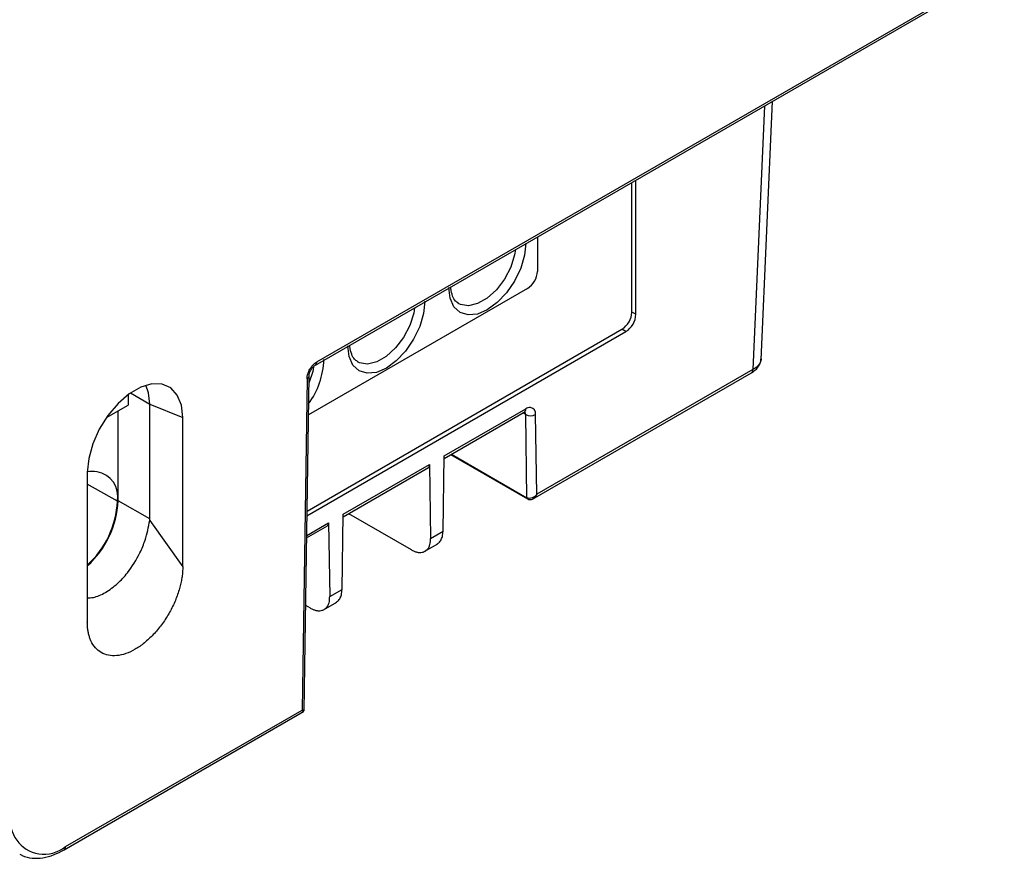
# Model space of a CAD drawing. Header units: inches. Extents: x -257 to -77, y 218 to 441.
# Tile 2 of 16: x -170 to -121, y 218 to 260. Entities that reach past the tile are written whole.
import ezdxf

# ---------------------------------------------------------------- set-up
doc = ezdxf.new("R2010")
doc.units = ezdxf.units.IN
doc.header["$MEASUREMENT"] = 0

# ---------------------------------------------------------------- blocks, each defined once
blk = doc.blocks.new('block 38')
at = {"color": 7, "lineweight": 25}
blk.add_open_spline([(-169.851, 218.62), (-169.811, 218.594), (-169.771, 218.568), (-169.728, 218.545), (-169.582, 218.468), (-169.411, 218.438), (-169.238, 218.425), (-169.064, 218.411), (-168.889, 218.415), (-168.709, 218.442), (-168.524, 218.468), (-168.336, 218.519), (-168.147, 218.594), (-167.982, 218.661), (-167.817, 218.747), (-167.651, 218.833)], degree=3, knots=[0, 0, 0, 0, 1, 1, 1, 2, 2, 2, 3, 3, 3, 4, 4, 4, 5, 5, 5, 5], dxfattribs=at)
blk = doc.blocks.new('block 46')
at = {"color": 7, "lineweight": 25}
blk.add_open_spline([(-155.446, 242.438), (-155.441, 242.489), (-155.435, 242.539), (-155.42, 242.592), (-155.412, 242.619), (-155.401, 242.646), (-155.389, 242.673), (-155.377, 242.7), (-155.364, 242.727), (-155.349, 242.752), (-155.334, 242.778), (-155.317, 242.803), (-155.3, 242.827), (-155.282, 242.85), (-155.264, 242.873), (-155.244, 242.892), (-155.206, 242.932), (-155.165, 242.961), (-155.124, 242.989)], degree=3, knots=[0, 0, 0, 0, 1, 1, 1, 2, 2, 2, 3, 3, 3, 4, 4, 4, 5, 5, 5, 6, 6, 6, 6], dxfattribs=at)
blk = doc.blocks.new('block 47')
at = {"color": 7, "lineweight": 25}
blk.add_lwpolyline([(-155.696, 225.76), (-155.446, 242.44)], dxfattribs=at)
blk = doc.blocks.new('block 48')
at = {"color": 7, "lineweight": 25}
blk.add_lwpolyline([(-155.127, 242.988), (-120.888, 262.753)], dxfattribs=at)
blk = doc.blocks.new('block 56')
at = {"color": 7, "lineweight": 25}
blk.add_lwpolyline([(-167.651, 218.833), (-155.721, 225.72)], dxfattribs=at)
blk = doc.blocks.new('block 67')
at = {"color": 7, "lineweight": 25}
blk.add_open_spline([(-153.034, 243.166), (-153.085, 243.196), (-153.135, 243.226), (-153.179, 243.273), (-153.236, 243.333), (-153.283, 243.419), (-153.323, 243.522), (-153.365, 243.632), (-153.399, 243.76), (-153.408, 243.913), (-153.409, 243.934), (-153.409, 243.957), (-153.41, 243.979)], degree=3, knots=[0, 0, 0, 0, 1, 1, 1, 2, 2, 2, 3, 3, 3, 4, 4, 4, 4], dxfattribs=at)
blk = doc.blocks.new('block 71')
at = {"color": 7, "lineweight": 25}
blk.add_open_spline([(-155.835, 225.676), (-155.818, 225.678), (-155.8, 225.68), (-155.784, 225.686), (-155.775, 225.689), (-155.767, 225.694), (-155.759, 225.699), (-155.751, 225.704), (-155.743, 225.71), (-155.737, 225.717), (-155.73, 225.724), (-155.724, 225.731), (-155.718, 225.739), (-155.713, 225.747), (-155.709, 225.755), (-155.705, 225.764), (-155.699, 225.78), (-155.697, 225.798), (-155.695, 225.815)], degree=3, knots=[0, 0, 0, 0, 1, 1, 1, 2, 2, 2, 3, 3, 3, 4, 4, 4, 5, 5, 5, 6, 6, 6, 6], dxfattribs=at)
blk = doc.blocks.new('block 72')
at = {"color": 7, "lineweight": 25}
blk.add_lwpolyline([(-155.567, 234.382), (-154.532, 234.98)], dxfattribs=at)
blk = doc.blocks.new('block 77')
at = {"color": 7, "lineweight": 25}
blk.add_open_spline([(-148.005, 246.069), (-148.056, 246.099), (-148.106, 246.13), (-148.15, 246.176), (-148.207, 246.236), (-148.255, 246.322), (-148.294, 246.425), (-148.336, 246.535), (-148.37, 246.663), (-148.379, 246.816), (-148.38, 246.838), (-148.381, 246.86), (-148.381, 246.882)], degree=3, knots=[0, 0, 0, 0, 1, 1, 1, 2, 2, 2, 3, 3, 3, 4, 4, 4, 4], dxfattribs=at)
blk = doc.blocks.new('block 78')
at = {"color": 7, "lineweight": 25}
blk.add_lwpolyline([(-153.748, 235.432), (-149.503, 237.883)], dxfattribs=at)
blk = doc.blocks.new('block 79')
at = {"color": 7, "lineweight": 25}
blk.add_lwpolyline([(-154.734, 230.793), (-154.068, 231.177)], dxfattribs=at)
blk = doc.blocks.new('block 80')
at = {"color": 7, "lineweight": 25}
blk.add_lwpolyline([(-148.719, 238.335), (-144.729, 240.639)], dxfattribs=at)
blk = doc.blocks.new('block 81')
at = {"color": 7, "lineweight": 25}
blk.add_lwpolyline([(-149.705, 233.696), (-149.039, 234.081)], dxfattribs=at)
blk = doc.blocks.new('block 82')
at = {"color": 7, "lineweight": 25}
blk.add_open_spline([(-144.729, 240.639), (-144.711, 240.647), (-144.693, 240.655), (-144.687, 240.658), (-144.683, 240.66), (-144.684, 240.659), (-144.685, 240.659)], degree=3, knots=[0, 0, 0, 0, 1, 1, 1, 2, 2, 2, 2], dxfattribs=at)
blk = doc.blocks.new('block 84')
at = {"color": 7, "lineweight": 25}
blk.add_lwpolyline([(-132.931, 243.249), (-132.36, 256.131)], dxfattribs=at)
blk = doc.blocks.new('block 86')
at = {"color": 7, "lineweight": 25}
blk.add_open_spline([(-144.568, 236.316), (-144.549, 236.306), (-144.53, 236.297), (-144.51, 236.291), (-144.489, 236.285), (-144.466, 236.282), (-144.443, 236.282), (-144.42, 236.282), (-144.396, 236.285), (-144.373, 236.291), (-144.349, 236.296), (-144.325, 236.304), (-144.303, 236.316), (-144.278, 236.329), (-144.256, 236.347), (-144.234, 236.365)], degree=3, knots=[0, 0, 0, 0, 1, 1, 1, 2, 2, 2, 3, 3, 3, 4, 4, 4, 5, 5, 5, 5], dxfattribs=at)
blk = doc.blocks.new('block 87')
at = {"color": 7, "lineweight": 25}
blk.add_lwpolyline([(-144.32, 236.302), (-133.411, 242.6)], dxfattribs=at)
blk = doc.blocks.new('block 88')
at = {"color": 7, "lineweight": 25}
blk.add_lwpolyline([(-148.393, 238.524), (-144.564, 236.313)], dxfattribs=at)
blk = doc.blocks.new('block 97')
at = {"color": 7, "lineweight": 25}
blk.add_open_spline([(-133.411, 242.6), (-133.34, 242.647), (-133.27, 242.693), (-133.21, 242.746), (-133.148, 242.801), (-133.097, 242.862), (-133.055, 242.927), (-133.012, 242.992), (-132.977, 243.06), (-132.959, 243.129), (-132.946, 243.177), (-132.942, 243.225), (-132.937, 243.273)], degree=3, knots=[0, 0, 0, 0, 1, 1, 1, 2, 2, 2, 3, 3, 3, 4, 4, 4, 4], dxfattribs=at)
blk = doc.blocks.new('block 162')
at = {"color": 7, "lineweight": 25}
blk.add_lwpolyline([(-161.738, 240.37), (-161.807, 240.986), (-162.01, 241.488), (-162.336, 241.844), (-162.764, 242.035), (-163.272, 242.05), (-163.828, 241.887), (-164.4, 241.556), (-164.957, 241.077), (-165.464, 240.477), (-165.893, 239.791), (-166.218, 239.059), (-166.421, 238.323), (-166.49, 237.627)], dxfattribs=at)
blk = doc.blocks.new('block 163')
at = {"color": 7, "lineweight": 25}
blk.add_lwpolyline([(-166.49, 237.627), (-166.49, 230.196)], dxfattribs=at)
blk = doc.blocks.new('block 164')
at = {"color": 7, "lineweight": 25}
blk.add_open_spline([(-161.738, 232.939), (-161.739, 232.899), (-161.739, 232.858), (-161.741, 232.817), (-161.742, 232.776), (-161.744, 232.735), (-161.747, 232.694), (-161.75, 232.652), (-161.754, 232.611), (-161.758, 232.569), (-161.763, 232.527), (-161.768, 232.484), (-161.774, 232.442), (-161.78, 232.399), (-161.787, 232.357), (-161.794, 232.314), (-161.801, 232.271), (-161.81, 232.227), (-161.819, 232.184), (-161.828, 232.14), (-161.837, 232.096), (-161.848, 232.053), (-161.858, 232.008), (-161.869, 231.964), (-161.881, 231.92), (-161.893, 231.875), (-161.906, 231.83), (-161.919, 231.785), (-161.979, 231.585), (-162.052, 231.383), (-162.138, 231.184), (-162.225, 230.985), (-162.324, 230.788), (-162.434, 230.597), (-162.544, 230.407), (-162.664, 230.223), (-162.794, 230.048), (-162.923, 229.874), (-163.061, 229.71), (-163.205, 229.558), (-163.349, 229.406), (-163.498, 229.267), (-163.65, 229.144), (-163.803, 229.021), (-163.958, 228.914), (-164.114, 228.824), (-164.27, 228.734), (-164.425, 228.662), (-164.577, 228.609), (-164.73, 228.556), (-164.88, 228.522), (-165.023, 228.508), (-165.167, 228.494), (-165.305, 228.499), (-165.434, 228.524), (-165.564, 228.549), (-165.684, 228.594), (-165.794, 228.658), (-165.904, 228.721), (-166.003, 228.803), (-166.09, 228.902), (-166.176, 229.002), (-166.25, 229.119), (-166.309, 229.251), (-166.333, 229.303), (-166.355, 229.359), (-166.374, 229.416), (-166.393, 229.473), (-166.41, 229.532), (-166.425, 229.594), (-166.439, 229.655), (-166.451, 229.718), (-166.461, 229.783), (-166.471, 229.848), (-166.478, 229.915), (-166.483, 229.984), (-166.487, 230.053), (-166.489, 230.125), (-166.49, 230.196)], degree=3, knots=[0, 0, 0, 0, 1, 1, 1, 2, 2, 2, 3, 3, 3, 4, 4, 4, 5, 5, 5, 6, 6, 6, 7, 7, 7, 8, 8, 8, 9, 9, 9, 10, 10, 10, 11, 11, 11, 12, 12, 12, 13, 13, 13, 14, 14, 14, 15, 15, 15, 16, 16, 16, 17, 17, 17, 18, 18, 18, 19, 19, 19, 20, 20, 20, 21, 21, 21, 22, 22, 22, 23, 23, 23, 24, 24, 24, 25, 25, 25, 26, 26, 26, 26], dxfattribs=at)
blk = doc.blocks.new('block 165')
at = {"color": 7, "lineweight": 25}
blk.add_lwpolyline([(-161.738, 232.939), (-161.738, 240.37)], dxfattribs=at)
blk = doc.blocks.new('block 166')
at = {"color": 7, "lineweight": 25}
blk.add_lwpolyline([(-155.054, 243.148), (-120.816, 262.914)], dxfattribs=at)
blk = doc.blocks.new('block 167')
at = {"color": 7, "lineweight": 25}
blk.add_open_spline([(-155.548, 242.302), (-155.548, 242.321), (-155.547, 242.34), (-155.545, 242.36), (-155.543, 242.379), (-155.541, 242.399), (-155.538, 242.419), (-155.534, 242.438), (-155.53, 242.458), (-155.525, 242.478), (-155.521, 242.499), (-155.515, 242.519), (-155.509, 242.539), (-155.496, 242.581), (-155.48, 242.623), (-155.462, 242.664), (-155.444, 242.705), (-155.424, 242.746), (-155.401, 242.785), (-155.378, 242.824), (-155.353, 242.861), (-155.327, 242.897), (-155.3, 242.933), (-155.271, 242.967), (-155.241, 242.998), (-155.212, 243.029), (-155.181, 243.058), (-155.15, 243.082), (-155.119, 243.107), (-155.086, 243.128), (-155.054, 243.148)], degree=3, knots=[0, 0, 0, 0, 1, 1, 1, 2, 2, 2, 3, 3, 3, 4, 4, 4, 5, 5, 5, 6, 6, 6, 7, 7, 7, 8, 8, 8, 9, 9, 9, 10, 10, 10, 10], dxfattribs=at)
blk = doc.blocks.new('block 168')
at = {"color": 7, "lineweight": 25}
blk.add_lwpolyline([(-155.548, 242.302), (-155.796, 225.795)], dxfattribs=at)
blk = doc.blocks.new('block 169')
at = {"color": 7, "lineweight": 25}
blk.add_lwpolyline([(-167.579, 218.993), (-155.796, 225.795)], dxfattribs=at)
blk = doc.blocks.new('block 170')
at = {"color": 7, "lineweight": 25}
blk.add_open_spline([(-170.301, 220.565), (-170.45, 219.649), (-169.828, 218.785), (-168.911, 218.637), (-168.436, 218.56), (-167.952, 218.689), (-167.579, 218.993)], degree=3, knots=[0, 0, 0, 0, 1, 1, 1, 2, 2, 2, 2], dxfattribs=at)
blk = doc.blocks.new('block 730')
at = {"color": 7, "lineweight": 25}
blk.add_lwpolyline([(-163.375, 241.045), (-161.738, 240.37)], dxfattribs=at)
blk = doc.blocks.new('block 731')
at = {"color": 7, "lineweight": 25}
blk.add_lwpolyline([(-163.375, 241.045), (-163.437, 241.601), (-163.579, 241.98)], dxfattribs=at)
blk = doc.blocks.new('block 785')
at = {"color": 7, "lineweight": 25}
blk.add_open_spline([(-166.49, 233.019), (-165.587, 233.84), (-165.046, 234.987), (-164.988, 236.207)], degree=3, dxfattribs=at)
blk = doc.blocks.new('block 786')
at = {"color": 7, "lineweight": 25}
blk.add_open_spline([(-164.988, 236.207), (-164.865, 236.892), (-165.322, 237.547), (-166.007, 237.669), (-166.167, 237.698), (-166.331, 237.695), (-166.49, 237.661)], degree=3, knots=[0, 0, 0, 0, 1, 1, 1, 2, 2, 2, 2], dxfattribs=at)
blk = doc.blocks.new('block 787')
at = {"color": 7, "lineweight": 25}
blk.add_lwpolyline([(-164.956, 236.226), (-164.956, 240.707)], dxfattribs=at)
blk = doc.blocks.new('block 788')
at = {"color": 7, "lineweight": 25}
blk.add_open_spline([(-166.49, 232.98), (-165.567, 233.815), (-165.015, 234.983), (-164.956, 236.226)], degree=3, dxfattribs=at)
blk = doc.blocks.new('block 794')
at = {"color": 7, "lineweight": 25}
blk.add_lwpolyline([(-163.384, 235.247), (-161.738, 232.939)], dxfattribs=at)
blk = doc.blocks.new('block 795')
at = {"color": 7, "lineweight": 25}
blk.add_open_spline([(-163.384, 235.247), (-163.378, 235.273), (-163.375, 235.3), (-163.375, 235.329)], degree=3, dxfattribs=at)
blk = doc.blocks.new('block 796')
at = {"color": 7, "lineweight": 25}
blk.add_lwpolyline([(-163.375, 235.329), (-163.375, 241.045)], dxfattribs=at)
blk = doc.blocks.new('block 805')
at = {"color": 7, "lineweight": 25}
blk.add_open_spline([(-166.49, 231.389), (-166.391, 231.391), (-166.292, 231.393), (-166.189, 231.412), (-165.998, 231.447), (-165.792, 231.54), (-165.588, 231.66), (-165.384, 231.781), (-165.181, 231.93), (-164.986, 232.107), (-164.815, 232.262), (-164.65, 232.44), (-164.496, 232.634), (-164.254, 232.938), (-164.038, 233.283), (-163.868, 233.638), (-163.768, 233.843), (-163.684, 234.053), (-163.615, 234.261), (-163.561, 234.424), (-163.516, 234.586), (-163.481, 234.74), (-163.441, 234.916), (-163.413, 235.082), (-163.384, 235.247)], degree=3, knots=[0, 0, 0, 0, 1, 1, 1, 2, 2, 2, 3, 3, 3, 4, 4, 4, 5, 5, 5, 6, 6, 6, 7, 7, 7, 8, 8, 8, 8], dxfattribs=at)
blk = doc.blocks.new('block 814')
at = {"color": 7, "lineweight": 25}
blk.add_lwpolyline([(-164.456, 241.516), (-164.456, 240.995)], dxfattribs=at)
blk = doc.blocks.new('block 815')
at = {"color": 7, "lineweight": 25}
blk.add_lwpolyline([(-165.541, 240.369), (-164.456, 240.995)], dxfattribs=at)
blk = doc.blocks.new('block 818')
at = {"color": 7, "lineweight": 25}
blk.add_lwpolyline([(-163.375, 235.329), (-164.956, 236.226)], dxfattribs=at)
blk = doc.blocks.new('block 898')
at = {"color": 7, "lineweight": 25}
blk.add_lwpolyline([(-149.675, 246.161), (-149.741, 245.549), (-149.933, 244.904), (-150.238, 244.268), (-150.636, 243.686), (-151.099, 243.197), (-151.596, 242.834), (-152.093, 242.623), (-152.557, 242.577), (-152.954, 242.7), (-153.26, 242.983), (-153.452, 243.407), (-153.517, 243.943)], dxfattribs=at)
blk = doc.blocks.new('block 899')
at = {"color": 7, "lineweight": 25}
blk.add_lwpolyline([(-144.646, 249.064), (-144.712, 248.453), (-144.904, 247.807), (-145.209, 247.171), (-145.607, 246.589), (-146.07, 246.1), (-146.567, 245.737), (-147.064, 245.526), (-147.528, 245.48), (-147.926, 245.603), (-148.231, 245.886), (-148.423, 246.31), (-148.488, 246.846)], dxfattribs=at)
blk = doc.blocks.new('block 900')
at = {"color": 7, "lineweight": 25}
blk.add_lwpolyline([(-155.55, 235.478), (-139.662, 244.65)], dxfattribs=at)
blk = doc.blocks.new('block 901')
at = {"color": 7, "lineweight": 25}
blk.add_open_spline([(-139.662, 244.65), (-139.366, 244.84), (-139.18, 245.162), (-139.164, 245.513)], degree=3, dxfattribs=at)
blk = doc.blocks.new('block 902')
at = {"color": 7, "lineweight": 25}
blk.add_lwpolyline([(-139.164, 245.513), (-139.164, 252.203)], dxfattribs=at)
blk = doc.blocks.new('block 903')
at = {"color": 7, "lineweight": 25}
blk.add_lwpolyline([(-144.071, 249.37), (-144.071, 247.653)], dxfattribs=at)
blk = doc.blocks.new('block 904')
at = {"color": 7, "lineweight": 25}
blk.add_open_spline([(-144.563, 246.802), (-144.27, 246.989), (-144.087, 247.306), (-144.071, 247.653)], degree=3, dxfattribs=at)
blk = doc.blocks.new('block 905')
at = {"color": 7, "lineweight": 25}
blk.add_lwpolyline([(-144.563, 246.802), (-155.475, 240.502)], dxfattribs=at)
blk = doc.blocks.new('block 906')
at = {"color": 7, "lineweight": 25}
blk.add_lwpolyline([(-133.338, 242.76), (-144.101, 236.547)], dxfattribs=at)
blk = doc.blocks.new('block 907')
at = {"color": 7, "lineweight": 25}
blk.add_lwpolyline([(-144.101, 236.547), (-144.161, 240.523)], dxfattribs=at)
blk = doc.blocks.new('block 908')
at = {"color": 7, "lineweight": 25}
blk.add_open_spline([(-144.161, 240.523), (-144.139, 240.69), (-144.255, 240.843), (-144.422, 240.866), (-144.506, 240.877), (-144.591, 240.853), (-144.656, 240.799)], degree=3, knots=[0, 0, 0, 0, 1, 1, 1, 2, 2, 2, 2], dxfattribs=at)
blk = doc.blocks.new('block 909')
at = {"color": 7, "lineweight": 25}
blk.add_lwpolyline([(-148.717, 238.455), (-144.656, 240.799)], dxfattribs=at)
blk = doc.blocks.new('block 910')
at = {"color": 7, "lineweight": 25}
blk.add_lwpolyline([(-148.773, 234.707), (-148.717, 238.455)], dxfattribs=at)
blk = doc.blocks.new('block 911')
at = {"color": 7, "lineweight": 25}
blk.add_lwpolyline([(-149.39, 234.351), (-148.773, 234.707)], dxfattribs=at)
blk = doc.blocks.new('block 912')
at = {"color": 7, "lineweight": 25}
blk.add_lwpolyline([(-149.446, 238.034), (-149.39, 234.351)], dxfattribs=at)
blk = doc.blocks.new('block 913')
at = {"color": 7, "lineweight": 25}
blk.add_lwpolyline([(-153.746, 235.552), (-149.446, 238.034)], dxfattribs=at)
blk = doc.blocks.new('block 914')
at = {"color": 7, "lineweight": 25}
blk.add_lwpolyline([(-153.802, 231.804), (-153.746, 235.552)], dxfattribs=at)
blk = doc.blocks.new('block 915')
at = {"color": 7, "lineweight": 25}
blk.add_lwpolyline([(-154.419, 231.448), (-153.802, 231.804)], dxfattribs=at)
blk = doc.blocks.new('block 916')
at = {"color": 7, "lineweight": 25}
blk.add_lwpolyline([(-154.475, 235.131), (-154.419, 231.448)], dxfattribs=at)
blk = doc.blocks.new('block 922')
at = {"color": 7, "lineweight": 25}
blk.add_lwpolyline([(-139.365, 245.625), (-139.365, 252.087)], dxfattribs=at)
blk = doc.blocks.new('block 923')
at = {"color": 7, "lineweight": 25}
blk.add_open_spline([(-139.86, 244.768), (-139.566, 244.957), (-139.381, 245.276), (-139.365, 245.625)], degree=3, dxfattribs=at)
blk = doc.blocks.new('block 924')
at = {"color": 7, "lineweight": 25}
blk.add_lwpolyline([(-155.547, 235.713), (-139.86, 244.768)], dxfattribs=at)
blk = doc.blocks.new('block 1000')
at = {"color": 7, "lineweight": 25}
blk.add_lwpolyline([(-139.662, 244.65), (-139.86, 244.768)], dxfattribs=at)
blk = doc.blocks.new('block 1013')
at = {"color": 7, "lineweight": 25}
blk.add_open_spline([(-154.475, 235.131), (-154.475, 235.118), (-154.475, 235.106), (-154.477, 235.094), (-154.478, 235.083), (-154.479, 235.072), (-154.482, 235.061), (-154.485, 235.051), (-154.488, 235.042), (-154.492, 235.033), (-154.495, 235.024), (-154.5, 235.016), (-154.505, 235.009), (-154.51, 235.001), (-154.516, 234.994), (-154.523, 234.988), (-154.53, 234.982), (-154.537, 234.978), (-154.545, 234.973)], degree=3, knots=[0, 0, 0, 0, 1, 1, 1, 2, 2, 2, 3, 3, 3, 4, 4, 4, 5, 5, 5, 6, 6, 6, 6], dxfattribs=at)
blk = doc.blocks.new('block 1062')
at = {"color": 7, "lineweight": 25}
blk.add_open_spline([(-155.392, 230.887), (-155.367, 230.872), (-155.341, 230.858), (-155.316, 230.846), (-155.292, 230.833), (-155.268, 230.822), (-155.244, 230.811), (-155.22, 230.801), (-155.197, 230.792), (-155.174, 230.784), (-155.151, 230.776), (-155.129, 230.77), (-155.107, 230.764), (-155.085, 230.758), (-155.064, 230.754), (-155.043, 230.75), (-155.022, 230.747), (-155.001, 230.745), (-154.981, 230.744), (-154.93, 230.741), (-154.881, 230.746), (-154.836, 230.757), (-154.786, 230.77), (-154.74, 230.789), (-154.697, 230.814), (-154.654, 230.839), (-154.614, 230.869), (-154.579, 230.906), (-154.546, 230.94), (-154.518, 230.979), (-154.495, 231.025), (-154.477, 231.06), (-154.462, 231.1), (-154.451, 231.142), (-154.439, 231.187), (-154.43, 231.234), (-154.426, 231.284), (-154.421, 231.337), (-154.42, 231.392), (-154.419, 231.448)], degree=3, knots=[0, 0, 0, 0, 1, 1, 1, 2, 2, 2, 3, 3, 3, 4, 4, 4, 5, 5, 5, 6, 6, 6, 7, 7, 7, 8, 8, 8, 9, 9, 9, 10, 10, 10, 11, 11, 11, 12, 12, 12, 13, 13, 13, 13], dxfattribs=at)
blk = doc.blocks.new('block 1063')
at = {"color": 7, "lineweight": 25}
blk.add_lwpolyline([(-155.617, 231.017), (-155.392, 230.887)], dxfattribs=at)
blk = doc.blocks.new('block 1086')
at = {"color": 7, "lineweight": 25}
blk.add_open_spline([(-149.446, 238.034), (-149.446, 238.022), (-149.447, 238.009), (-149.448, 237.997), (-149.449, 237.986), (-149.451, 237.975), (-149.453, 237.965), (-149.456, 237.954), (-149.459, 237.945), (-149.463, 237.936), (-149.467, 237.927), (-149.471, 237.919), (-149.476, 237.912), (-149.481, 237.904), (-149.487, 237.897), (-149.494, 237.892), (-149.501, 237.886), (-149.508, 237.881), (-149.516, 237.876)], degree=3, knots=[0, 0, 0, 0, 1, 1, 1, 2, 2, 2, 3, 3, 3, 4, 4, 4, 5, 5, 5, 6, 6, 6, 6], dxfattribs=at)
blk = doc.blocks.new('block 1089')
at = {"color": 7, "lineweight": 25}
blk.add_open_spline([(-154.108, 231.163), (-154.084, 231.175), (-154.061, 231.186), (-154.039, 231.201), (-153.991, 231.235), (-153.952, 231.285), (-153.919, 231.342), (-153.883, 231.401), (-153.854, 231.468), (-153.836, 231.543), (-153.816, 231.623), (-153.809, 231.714), (-153.802, 231.804)], degree=3, knots=[0, 0, 0, 0, 1, 1, 1, 2, 2, 2, 3, 3, 3, 4, 4, 4, 4], dxfattribs=at)
blk = doc.blocks.new('block 1090')
at = {"color": 7, "lineweight": 25}
blk.add_open_spline([(-150.363, 233.79), (-150.338, 233.776), (-150.312, 233.761), (-150.287, 233.749), (-150.263, 233.736), (-150.239, 233.725), (-150.215, 233.715), (-150.191, 233.705), (-150.168, 233.695), (-150.145, 233.687), (-150.122, 233.68), (-150.1, 233.673), (-150.078, 233.667), (-150.056, 233.662), (-150.035, 233.657), (-150.014, 233.654), (-149.993, 233.65), (-149.972, 233.648), (-149.952, 233.647), (-149.901, 233.644), (-149.852, 233.649), (-149.807, 233.661), (-149.757, 233.673), (-149.711, 233.693), (-149.668, 233.717), (-149.625, 233.742), (-149.585, 233.772), (-149.55, 233.809), (-149.517, 233.843), (-149.489, 233.882), (-149.466, 233.928), (-149.448, 233.964), (-149.433, 234.003), (-149.422, 234.046), (-149.41, 234.09), (-149.401, 234.137), (-149.397, 234.187), (-149.392, 234.24), (-149.391, 234.295), (-149.39, 234.351)], degree=3, knots=[0, 0, 0, 0, 1, 1, 1, 2, 2, 2, 3, 3, 3, 4, 4, 4, 5, 5, 5, 6, 6, 6, 7, 7, 7, 8, 8, 8, 9, 9, 9, 10, 10, 10, 11, 11, 11, 12, 12, 12, 13, 13, 13, 13], dxfattribs=at)
blk = doc.blocks.new('block 1091')
at = {"color": 7, "lineweight": 25}
blk.add_lwpolyline([(-153.478, 235.588), (-150.363, 233.79)], dxfattribs=at)
blk = doc.blocks.new('block 1102')
at = {"color": 7, "lineweight": 25}
blk.add_lwpolyline([(-139.164, 245.513), (-139.365, 245.625)], dxfattribs=at)
blk = doc.blocks.new('block 1106')
at = {"color": 7, "lineweight": 25}
blk.add_open_spline([(-149.079, 234.066), (-149.055, 234.078), (-149.032, 234.089), (-149.01, 234.104), (-148.962, 234.138), (-148.923, 234.189), (-148.89, 234.245), (-148.854, 234.304), (-148.825, 234.371), (-148.807, 234.446), (-148.787, 234.526), (-148.78, 234.617), (-148.773, 234.707)], degree=3, knots=[0, 0, 0, 0, 1, 1, 1, 2, 2, 2, 3, 3, 3, 4, 4, 4, 4], dxfattribs=at)
blk = doc.blocks.new('block 1107')
at = {"color": 7, "lineweight": 25}
blk.add_lwpolyline([(-144.593, 236.375), (-144.656, 240.518)], dxfattribs=at)
blk = doc.blocks.new('block 1108')
at = {"color": 7, "lineweight": 25}
blk.add_open_spline([(-144.656, 240.518), (-144.501, 240.438), (-144.315, 240.44), (-144.161, 240.523)], degree=3, dxfattribs=at)
blk = doc.blocks.new('block 1112')
at = {"color": 7, "lineweight": 25}
blk.add_open_spline([(-144.101, 236.547), (-144.16, 236.472), (-144.24, 236.408), (-144.331, 236.372), (-144.376, 236.355), (-144.423, 236.345), (-144.468, 236.345), (-144.514, 236.345), (-144.557, 236.355), (-144.593, 236.375)], degree=3, knots=[0, 0, 0, 0, 1, 1, 1, 2, 2, 2, 3, 3, 3, 3], dxfattribs=at)
blk = doc.blocks.new('block 1350')
at = {"color": 253, "lineweight": 25}
blk.add_lwpolyline([(-164.345, 241.595), (-163.375, 241.045)], dxfattribs=at)
blk = doc.blocks.new('block 1365')
at = {"color": 253, "lineweight": 25}
blk.add_lwpolyline([(-164.988, 236.207), (-166.49, 237.044)], dxfattribs=at)
blk = doc.blocks.new('block 1367')
at = {"color": 253, "lineweight": 25}
blk.add_open_spline([(-167.651, 218.833), (-167.599, 218.868), (-167.571, 218.93), (-167.579, 218.993)], degree=3, dxfattribs=at)
blk = doc.blocks.new('block 1372')
at = {"color": 253, "lineweight": 25}
blk.add_open_spline([(-155.125, 242.989), (-155.074, 243.026), (-155.048, 243.087), (-155.054, 243.148)], degree=3, dxfattribs=at)
blk = doc.blocks.new('block 1373')
at = {"color": 253, "lineweight": 25}
blk.add_open_spline([(-155.548, 242.302), (-155.491, 242.325), (-155.452, 242.378), (-155.446, 242.439)], degree=3, dxfattribs=at)
blk = doc.blocks.new('block 1374')
at = {"color": 253, "lineweight": 25}
blk.add_open_spline([(-155.697, 225.817), (-155.696, 225.817), (-155.696, 225.816), (-155.695, 225.816), (-155.687, 225.802), (-155.7, 225.796), (-155.719, 225.794), (-155.74, 225.792), (-155.768, 225.794), (-155.796, 225.795)], degree=3, knots=[0, 0, 0, 0, 1, 1, 1, 2, 2, 2, 3, 3, 3, 3], dxfattribs=at)
blk = doc.blocks.new('block 1378')
at = {"color": 253, "lineweight": 25}
blk.add_open_spline([(-155.796, 225.795), (-155.78, 225.77), (-155.765, 225.745), (-155.758, 225.726), (-155.752, 225.708), (-155.753, 225.695), (-155.768, 225.693)], degree=3, knots=[0, 0, 0, 0, 1, 1, 1, 2, 2, 2, 2], dxfattribs=at)
blk = doc.blocks.new('block 1379')
at = {"color": 253, "lineweight": 25}
blk.add_lwpolyline([(-155.565, 234.502), (-154.475, 235.131)], dxfattribs=at)
blk = doc.blocks.new('block 1380')
at = {"color": 253, "lineweight": 25}
blk.add_open_spline([(-155.467, 241.048), (-155.004, 241.695), (-154.739, 242.463), (-154.704, 243.258)], degree=3, dxfattribs=at)
blk = doc.blocks.new('block 1381')
at = {"color": 253, "lineweight": 25}
blk.add_lwpolyline([(-132.756, 255.902), (-133.338, 242.76)], dxfattribs=at)
blk = doc.blocks.new('block 1383')
at = {"color": 253, "lineweight": 25}
blk.add_lwpolyline([(-155.222, 242.892), (-155.263, 242.672), (-155.451, 242.079)], dxfattribs=at)
blk = doc.blocks.new('block 1392')
at = {"color": 253, "lineweight": 25}
blk.add_lwpolyline([(-150.187, 245.84), (-150.234, 245.575), (-150.431, 244.961), (-150.743, 244.365), (-151.144, 243.836), (-151.601, 243.417), (-152.078, 243.142), (-152.535, 243.033), (-152.935, 243.1), (-153.041, 243.154)], dxfattribs=at)
blk = doc.blocks.new('block 1398')
at = {"color": 253, "lineweight": 25}
blk.add_lwpolyline([(-145.158, 248.743), (-145.205, 248.478), (-145.402, 247.864), (-145.714, 247.268), (-146.115, 246.739), (-146.572, 246.32), (-147.049, 246.045), (-147.506, 245.937), (-147.906, 246.003), (-148.012, 246.057)], dxfattribs=at)
blk = doc.blocks.new('block 1399')
at = {"color": 253, "lineweight": 25}
blk.add_open_spline([(-144.729, 240.639), (-144.676, 240.675), (-144.648, 240.737), (-144.656, 240.799)], degree=3, dxfattribs=at)
blk = doc.blocks.new('block 1400')
at = {"color": 253, "lineweight": 25}
blk.add_lwpolyline([(-148.354, 238.547), (-144.593, 236.375)], dxfattribs=at)
blk = doc.blocks.new('block 1401')
at = {"color": 253, "lineweight": 25}
blk.add_lwpolyline([(-144.656, 240.518), (-144.797, 240.6)], dxfattribs=at)
blk = doc.blocks.new('block 1402')
at = {"color": 253, "lineweight": 25}
blk.add_open_spline([(-144.656, 240.518), (-144.653, 240.568), (-144.67, 240.617), (-144.703, 240.654)], degree=3, dxfattribs=at)
blk = doc.blocks.new('block 1403')
at = {"color": 253, "lineweight": 25}
blk.add_open_spline([(-132.928, 243.301), (-132.93, 243.282), (-132.931, 243.264), (-132.934, 243.245), (-132.938, 243.225), (-132.943, 243.204), (-132.949, 243.184), (-132.956, 243.162), (-132.964, 243.14), (-132.974, 243.119), (-132.985, 243.095), (-132.998, 243.072), (-133.012, 243.049), (-133.028, 243.025), (-133.046, 243.001), (-133.066, 242.977), (-133.087, 242.952), (-133.111, 242.928), (-133.137, 242.904), (-133.164, 242.879), (-133.194, 242.854), (-133.227, 242.831), (-133.262, 242.806), (-133.3, 242.783), (-133.338, 242.76)], degree=3, knots=[0, 0, 0, 0, 1, 1, 1, 2, 2, 2, 3, 3, 3, 4, 4, 4, 5, 5, 5, 6, 6, 6, 7, 7, 7, 8, 8, 8, 8], dxfattribs=at)
blk = doc.blocks.new('block 1404')
at = {"color": 253, "lineweight": 25}
blk.add_open_spline([(-144.305, 236.313), (-144.293, 236.319), (-144.281, 236.325), (-144.27, 236.332), (-144.257, 236.339), (-144.245, 236.348), (-144.233, 236.357), (-144.221, 236.368), (-144.209, 236.379), (-144.197, 236.392), (-144.175, 236.415), (-144.155, 236.441), (-144.138, 236.471), (-144.124, 236.495), (-144.112, 236.521), (-144.101, 236.547)], degree=3, knots=[0, 0, 0, 0, 1, 1, 1, 2, 2, 2, 3, 3, 3, 4, 4, 4, 5, 5, 5, 5], dxfattribs=at)
blk = doc.blocks.new('block 1405')
at = {"color": 253, "lineweight": 25}
blk.add_open_spline([(-144.593, 236.375), (-144.595, 236.351), (-144.584, 236.328), (-144.564, 236.314)], degree=3, dxfattribs=at)
blk = doc.blocks.new('block 1406')
at = {"color": 253, "lineweight": 25}
blk.add_open_spline([(-133.411, 242.6), (-133.358, 242.636), (-133.33, 242.698), (-133.338, 242.76)], degree=3, dxfattribs=at)

msp = doc.modelspace()

# ---------------------------------------------------------------- block references
for name in ['block 166', 'block 48', 'block 84', 'block 1381', 'block 922', 'block 902', 'block 903', 'block 899', 'block 1398', 'block 904', 'block 905', 'block 77', 'block 898', 'block 1392', 'block 923', 'block 901', 'block 1102', 'block 924', 'block 1000', 'block 900', 'block 67', 'block 1380', 'block 97', 'block 1403', 'block 167', 'block 1383', 'block 46', 'block 1372', 'block 168', 'block 47', 'block 1373', 'block 87', 'block 906', 'block 1406', 'block 162', 'block 731', 'block 814', 'block 1350', 'block 815', 'block 730', 'block 796', 'block 908', 'block 787', 'block 165', 'block 80', 'block 909', 'block 1401', 'block 1399', 'block 82', 'block 1402', 'block 1108', 'block 1107', 'block 907', 'block 910', 'block 88', 'block 1400', 'block 78', 'block 913', 'block 1086', 'block 912', 'block 786', 'block 163', 'block 1365', 'block 1112', 'block 1404', 'block 788', 'block 785', 'block 818', 'block 1405', 'block 86', 'block 914', 'block 1091', 'block 805', 'block 795', 'block 794', 'block 72', 'block 1379', 'block 1013', 'block 916', 'block 911', 'block 1106', 'block 1090', 'block 81', 'block 164', 'block 915', 'block 1089', 'block 1063', 'block 1062', 'block 79', 'block 56', 'block 169', 'block 71', 'block 1374', 'block 1378', 'block 170', 'block 38', 'block 1367']:
    msp.add_blockref(name, (0, 0))

doc.saveas('drawing.dxf')
